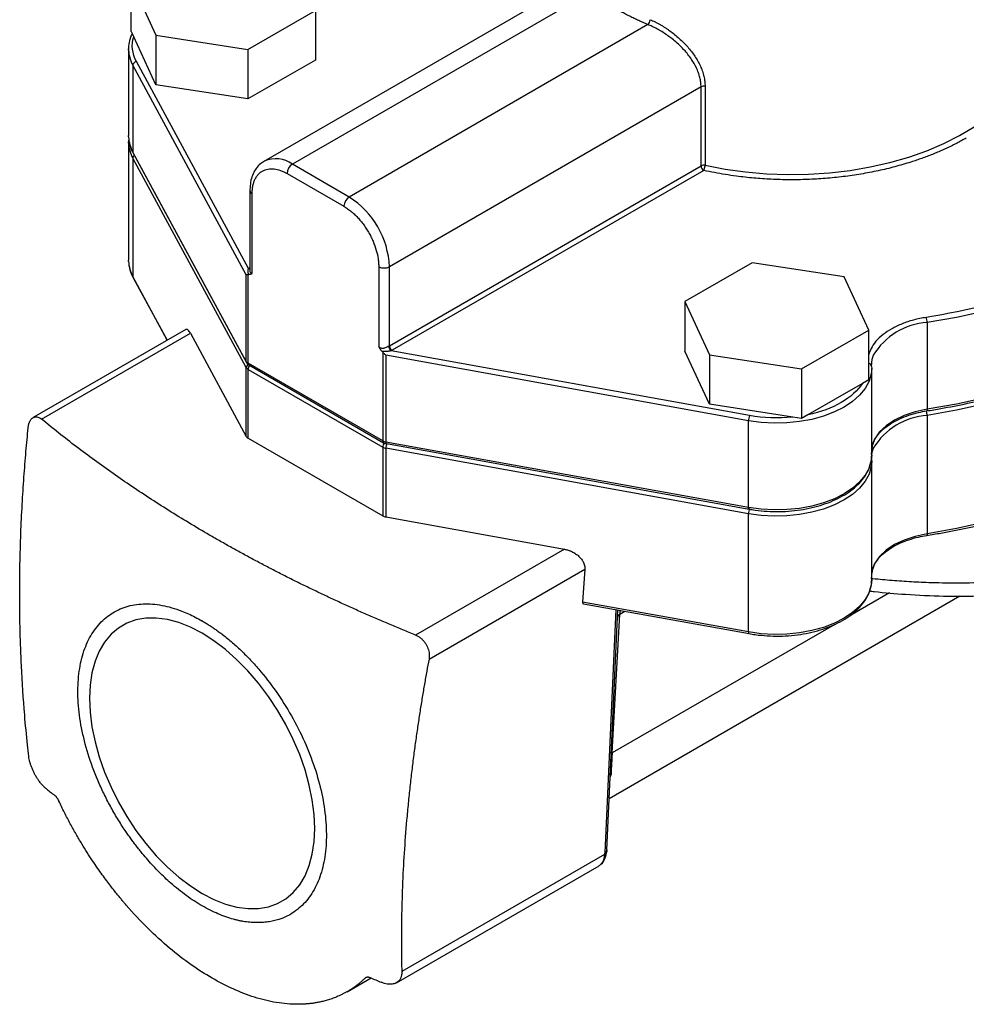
# Model space of a CAD drawing. Header units: inches. Extents: x 0.5 to 21.5, y 0.5 to 16.5.
# Tile 7 of 10: x 17.4 to 19.9, y 10.6 to 13.2. Entities that reach past the tile are written whole.
import ezdxf

# ---------------------------------------------------------------- set-up
doc = ezdxf.new("R2010")
doc.units = ezdxf.units.IN
doc.header["$LTSCALE"] = 2
doc.header["$MEASUREMENT"] = 0

msp = doc.modelspace()

# ---------------------------------------------------------------- linework, layer by layer
for p, q in [((17.7374, 13.271), (17.8024, 13.1309)), ((17.7374, 13.1403), (17.7374, 13.271)), ((18.8953, 13.2648), (18.0871, 12.7982)), ((18.9496, 13.2454), (18.1621, 12.7908)), ((18.045, 13.0934), (18.2226, 13.1959)), ((18.2226, 13.1959), (18.2226, 13.0653)), ((17.7374, 13.1403), (17.7436, 13.1269)), ((19.0995, 13.1589), (18.312, 12.7042)), ((17.8024, 13.0003), (17.7436, 13.1269)), ((17.8024, 13.1309), (17.8024, 13.0003)), ((17.8024, 13.1309), (18.045, 13.0934)), ((17.73, 13.0946), (17.73, 12.866)), ((17.7301, 13.0912), (17.73, 13.0946)), ((18.045, 13.0934), (18.045, 12.9628)), ((18.0466, 12.5157), (17.7509, 13.0615)), ((18.2226, 13.0653), (18.045, 12.9628)), ((18.0404, 12.4995), (17.7414, 13.0516)), ((17.7414, 13.0516), (17.7414, 12.8229)), ((18.045, 12.9628), (17.8024, 13.0003)), ((19.2396, 12.9948), (18.418, 12.5205)), ((19.2396, 12.7866), (19.2396, 12.9948)), ((19.2502, 12.9961), (19.2502, 12.7879)), ((17.7301, 12.8625), (17.73, 12.866)), ((17.73, 12.8497), (17.73, 12.5378)), ((17.7301, 12.8462), (17.73, 12.8497)), ((18.0404, 12.2709), (17.7414, 12.8229)), ((18.0404, 12.2546), (17.7414, 12.8066)), ((17.7414, 12.8066), (17.7414, 12.4947)), ((17.7421, 12.8199), (18.0412, 12.2679)), ((18.312, 12.7042), (18.1621, 12.7908)), ((18.418, 12.3123), (19.2396, 12.7866)), ((19.2467, 12.7743), (18.4251, 12.3001)), ((18.1479, 12.7663), (18.2978, 12.6797)), ((18.0502, 12.7214), (18.0502, 12.5091)), ((18.056, 12.503), (18.056, 12.7132)), ((17.7301, 12.5343), (17.73, 12.5378)), ((18.0489, 12.5172), (18.0502, 12.5179)), ((18.0502, 12.5167), (18.0489, 12.5172)), ((18.3898, 12.5205), (18.3898, 12.3103)), ((18.418, 12.3123), (18.418, 12.5205)), ((19.3745, 12.531), (19.1969, 12.4284)), ((19.6171, 12.4934), (19.3745, 12.531)), ((17.8323, 12.3268), (17.7414, 12.4947)), ((17.7421, 12.4916), (17.8316, 12.3265)), ((18.0404, 12.2709), (18.0404, 12.4995)), ((18.0453, 12.2662), (18.0453, 12.5)), ((19.6821, 12.3534), (19.6171, 12.4934)), ((19.1969, 12.4284), (19.2619, 12.2884)), ((19.1969, 12.4284), (19.1969, 12.2978)), ((19.8358, 12.3732), (19.8358, 12.1446)), ((17.8812, 12.3551), (17.4785, 12.1226)), ((17.5009, 12.1186), (17.8932, 12.3451)), ((17.8932, 12.3451), (18.0404, 12.0733)), ((19.5045, 12.2509), (19.6821, 12.3534)), ((19.6821, 12.2227), (19.6821, 12.3534)), ((18.4004, 12.295), (18.4004, 12.0612)), ((19.3649, 12.1144), (18.4086, 12.287)), ((18.4086, 12.287), (18.4086, 12.0583)), ((19.3678, 12.128), (18.4224, 12.2987)), ((19.2619, 12.1577), (19.1969, 12.2978)), ((19.2619, 12.2884), (19.2619, 12.1577)), ((19.2619, 12.2884), (19.5045, 12.2509)), ((18.0404, 12.0733), (18.0404, 12.2546)), ((18.4004, 12.0612), (18.0453, 12.2662)), ((18.0474, 12.2616), (18.4025, 12.0566)), ((19.6893, 12.2576), (19.6895, 12.2521)), ((19.6895, 12.0235), (19.6895, 12.2521)), ((18.0453, 12.2498), (18.4004, 12.0449)), ((18.0453, 12.0686), (18.0453, 12.2498)), ((19.5045, 12.2509), (19.5045, 12.1202)), ((19.665, 12.2129), (19.5215, 12.1301)), ((19.6821, 12.2227), (19.665, 12.2129)), ((19.4812, 12.1238), (19.2619, 12.1577)), ((19.5045, 12.1202), (19.4812, 12.1238)), ((19.5215, 12.1301), (19.5045, 12.1202)), ((19.8358, 12.1282), (19.8358, 11.8163)), ((19.3649, 11.8857), (19.3649, 12.1144)), ((18.0453, 12.0686), (18.4004, 11.8636)), ((18.4004, 12.0449), (18.4004, 11.8636)), ((19.3649, 11.8857), (18.4086, 12.0583)), ((18.4098, 12.054), (19.3661, 11.8814)), ((19.3649, 11.8694), (18.4086, 12.042)), ((18.4086, 12.042), (18.4086, 11.8607)), ((19.6893, 12.0126), (19.6891, 12.017)), ((19.6893, 12.0126), (19.6895, 12.0071)), ((19.6895, 11.6952), (19.6895, 12.0071)), ((19.3649, 11.5575), (19.3649, 11.8694)), ((18.4086, 11.8607), (18.8794, 11.7758)), ((18.8794, 11.7758), (18.4871, 11.5493)), ((18.5223, 11.4859), (18.9332, 11.7231)), ((18.9332, 11.7231), (18.9273, 11.6365)), ((18.9333, 11.7252), (18.9332, 11.7231)), ((19.7363, 11.6607), (19.6316, 11.6002)), ((19.3649, 11.5575), (18.9273, 11.6365)), ((18.9301, 11.6318), (19.3661, 11.5531)), ((18.9975, 11.1188), (19.9219, 11.6524)), ((19.0147, 11.6166), (18.9855, 10.9749)), ((18.9913, 10.983), (19.0202, 11.6156)), ((19.0051, 11.2386), (19.0252, 11.6045)), ((19.0256, 11.6146), (19.0252, 11.6045)), ((19.0252, 11.6045), (19.0386, 11.6122)), ((17.9242, 11.5867), (17.9237, 11.587)), ((19.592, 11.5774), (19.0051, 11.2386)), ((19.0022, 11.1828), (19.0001, 11.1759)), ((18.9905, 10.976), (18.9909, 10.9809)), ((18.9852, 10.9707), (18.4505, 10.662)), ((18.4365, 10.6328), (18.9706, 10.9411)), ((18.3063, 10.6091), (18.3694, 10.6455)), ((18.3568, 10.6471), (18.3547, 10.6459))]:
    msp.add_line(p, q)
at = {"flags": 128}
for points in [[(19.2502, 12.7879), (19.3029, 12.7778), (19.3569, 12.7703), (19.4119, 12.7656), (19.4673, 12.7636), (19.5228, 12.7645), (19.578, 12.768), (19.6325, 12.7744), (19.6858, 12.7834), (19.7375, 12.7951), (19.7873, 12.8093), (19.8348, 12.8259), (19.8796, 12.8449), (19.9214, 12.866), (19.9599, 12.8891), (19.9947, 12.9141), (20.0257, 12.9407), (20.0526, 12.9688), (20.0751, 12.9981), (20.0917, 13.0254)], [(20.7677, 12.9112), (20.7437, 12.8665), (20.715, 12.8227), (20.6819, 12.78), (20.6443, 12.7386), (20.6024, 12.6985), (20.5564, 12.66), (20.5064, 12.6231), (20.4527, 12.5881), (20.3954, 12.555), (20.3347, 12.524), (20.2709, 12.4952), (20.2041, 12.4686), (20.1347, 12.4444), (20.0629, 12.4227), (19.989, 12.4036), (19.9132, 12.387), (19.8358, 12.3732)], [(20.7677, 12.6825), (20.7437, 12.6378), (20.715, 12.5941), (20.6819, 12.5514), (20.6443, 12.5099), (20.6024, 12.4699), (20.5564, 12.4314), (20.5064, 12.3945), (20.4527, 12.3595), (20.3954, 12.3264), (20.3347, 12.2954), (20.2709, 12.2665), (20.2041, 12.24), (20.1347, 12.2158), (20.0629, 12.1941), (19.989, 12.1749), (19.9132, 12.1584), (19.8358, 12.1446)], [(20.7677, 12.6662), (20.7437, 12.6215), (20.715, 12.5777), (20.6819, 12.5351), (20.6443, 12.4936), (20.6024, 12.4535), (20.5564, 12.415), (20.5064, 12.3782), (20.4527, 12.3431), (20.3954, 12.3101), (20.3347, 12.279), (20.2709, 12.2502), (20.2041, 12.2236), (20.1347, 12.1995), (20.0629, 12.1778), (19.989, 12.1586), (19.9132, 12.1421), (19.8358, 12.1282)], [(20.7677, 12.3543), (20.7437, 12.3096), (20.715, 12.2658), (20.6819, 12.2231), (20.6443, 12.1817), (20.6024, 12.1416), (20.5564, 12.1031), (20.5064, 12.0663), (20.4527, 12.0312), (20.3954, 11.9981), (20.3347, 11.9671), (20.2709, 11.9383), (20.2041, 11.9117), (20.1347, 11.8875), (20.0629, 11.8658), (19.989, 11.8467), (19.9132, 11.8302), (19.8358, 11.8163)], [(19.6893, 12.2576), (19.6908, 12.2768), (19.6939, 12.2869)], [(19.6895, 12.2521), (19.6882, 12.2379), (19.6826, 12.2185), (19.6724, 12.1997), (19.6578, 12.1819), (19.6392, 12.1653), (19.6169, 12.1505), (19.5913, 12.1375), (19.5629, 12.1266), (19.5321, 12.1181), (19.4996, 12.112), (19.4661, 12.1086), (19.432, 12.1078), (19.398, 12.1098), (19.3649, 12.1144)], [(19.8358, 12.1446), (19.8044, 12.1379), (19.7754, 12.1283), (19.7496, 12.116), (19.7277, 12.1014), (19.7103, 12.085), (19.6979, 12.0671), (19.6908, 12.0482), (19.6895, 12.0398)], [(19.8358, 12.1446), (19.8357, 12.1431), (19.8355, 12.1419), (19.8353, 12.141), (19.835, 12.1404), (19.8347, 12.1402)], [(18.4086, 12.0583), (18.4087, 12.0569), (18.4088, 12.0556), (18.4091, 12.0547), (18.4095, 12.0542), (18.4098, 12.054)], [(19.6895, 12.0235), (19.6882, 12.0092), (19.6826, 11.9898), (19.6724, 11.971), (19.6578, 11.9532), (19.6392, 11.9367), (19.6169, 11.9218), (19.5913, 11.9088), (19.5629, 11.898), (19.5321, 11.8894), (19.4996, 11.8834), (19.4661, 11.88), (19.432, 11.8792), (19.398, 11.8811), (19.3649, 11.8857)], [(19.6895, 12.0235), (19.6908, 12.0319), (19.6939, 12.0419)], [(19.6895, 12.0071), (19.6882, 11.9929), (19.6826, 11.9735), (19.6724, 11.9547), (19.6578, 11.9369), (19.6392, 11.9204), (19.6169, 11.9055), (19.5913, 11.8925), (19.5629, 11.8816), (19.5321, 11.8731), (19.4996, 11.8671), (19.4661, 11.8636), (19.432, 11.8629), (19.398, 11.8648), (19.3649, 11.8694)], [(19.6893, 12.0126), (19.6891, 12.0142), (19.6887, 12.0153)], [(19.3661, 11.8814), (19.3657, 11.8816), (19.3654, 11.8821), (19.3651, 11.883), (19.3649, 11.8842), (19.3649, 11.8857)], [(19.8358, 11.8163), (19.8044, 11.8096), (19.7754, 11.8), (19.7496, 11.7878), (19.7277, 11.7732), (19.7103, 11.7567), (19.6979, 11.7388), (19.6908, 11.7199), (19.6895, 11.7115)], [(19.8358, 11.8163), (19.8357, 11.8148), (19.8355, 11.8136), (19.8353, 11.8127), (19.835, 11.8122), (19.8347, 11.812)], [(19.6895, 11.6952), (19.6882, 11.681), (19.6826, 11.6616), (19.6724, 11.6428), (19.6578, 11.625), (19.6392, 11.6085), (19.6169, 11.5936), (19.5913, 11.5806), (19.5629, 11.5697), (19.5321, 11.5612), (19.4996, 11.5551), (19.4661, 11.5517), (19.432, 11.551), (19.398, 11.5529), (19.3649, 11.5575)], [(18.2211, 11.0397), (18.2195, 11.0765), (18.2146, 11.1147), (18.2066, 11.154), (18.1954, 11.194), (18.1813, 11.2341), (18.1644, 11.274), (18.1448, 11.3132), (18.1228, 11.3513), (18.0987, 11.3878), (18.0726, 11.4224), (18.0449, 11.4547), (18.0159, 11.4843), (17.9859, 11.5109), (17.9552, 11.5343), (17.9241, 11.5541), (17.8931, 11.5701), (17.8624, 11.5822), (17.8324, 11.5903), (17.8033, 11.5942), (17.7756, 11.5938), (17.7496, 11.5893), (17.7254, 11.5807), (17.7034, 11.568), (17.6839, 11.5514), (17.6669, 11.5311), (17.6528, 11.5072), (17.6417, 11.4802), (17.6336, 11.4501), (17.6288, 11.4175), (17.6271, 11.3826)], [(19.3649, 11.5575), (19.3649, 11.556), (19.3651, 11.5548), (19.3654, 11.5539), (19.3657, 11.5533), (19.3661, 11.5531)], [(17.6271, 11.3826), (17.6288, 11.3458), (17.6336, 11.3075), (17.6417, 11.2682), (17.6528, 11.2283), (17.6669, 11.1881), (17.6839, 11.1482), (17.7034, 11.1091), (17.7254, 11.071), (17.7496, 11.0344), (17.7756, 10.9998), (17.8033, 10.9676), (17.8324, 10.9379), (17.8624, 10.9113), (17.8931, 10.888), (17.9241, 10.8682), (17.9552, 10.8521), (17.9859, 10.84), (18.0159, 10.832), (18.0449, 10.8281), (18.0726, 10.8284), (18.0987, 10.8329), (18.1228, 10.8415), (18.1448, 10.8542), (18.1644, 10.8708), (18.1813, 10.8912), (18.1954, 10.915), (18.2066, 10.9421), (18.2146, 10.9721), (18.2195, 11.0048), (18.2211, 11.0397)], [(19.0051, 11.2386), (19.0037, 11.2375), (19.0029, 11.2367)], [(19.0004, 11.1812), (19.0007, 11.1815), (19.0022, 11.1828)]]:
    msp.add_lwpolyline(points, dxfattribs=at)
for centre, radius, start, end in [((19.0872, 13.1722), 0.0182, 312.7522, 358.5005), ((17.8193, 13.0953), 0.0893, 182.6364, 209.2793), ((17.7525, 13.0504), 0.0111, 97.8753, 174.1529), ((19.2467, 12.981), 0.0156, 76.878, 117.1827), ((17.8193, 12.8666), 0.0893, 182.6364, 209.2793), ((17.8193, 12.8503), 0.0893, 182.6364, 209.2793), ((17.7477, 12.8229), 0.00629, 179.4629, 208.3023), ((17.7511, 12.8061), 0.0097, 126.1046, 177.1003), ((18.1183, 12.7314), 0.0738, 53.5622, 114.2599), ((18.1786, 12.7649), 0.0307, 122.6055, 177.3945), ((19.2467, 12.7727), 0.0156, 76.878, 117.1827), ((19.2549, 12.7873), 0.0154, 182.6055, 237.3945), ((18.0602, 12.7224), 0.0101, 185.7105, 245.624), ((18.3285, 12.6784), 0.0307, 122.6055, 177.3945), ((18.1887, 12.5106), 0.2295, 2.4763, 57.5237), ((17.8193, 12.5384), 0.0893, 182.6364, 209.2793), ((18.0497, 12.5221), 0.0072, 243.8242, 273.3631), ((18.4039, 12.5478), 0.0307, 242.6097, 297.3903), ((17.7477, 12.4946), 0.00629, 179.4629, 208.3023), ((19.7987, 12.3731), 0.037, 0.1192, 21.8879), ((19.8471, 12.1948), 0.1788, 93.6377, 148.9861), ((18.4078, 12.3301), 0.0206, 294.2998, 299.9158), ((18.4335, 12.3119), 0.0173, 181.7743, 230.0576), ((18.4334, 12.313), 0.0154, 182.6055, 237.3945), ((18.0513, 12.2774), 0.0127, 210.7405, 241.9631), ((18.0467, 12.2708), 0.00629, 179.4629, 208.3089), ((18.0512, 12.2535), 0.0109, 110.3718, 174.5567), ((18.0513, 12.2611), 0.0127, 210.7405, 241.9631), ((18.0502, 12.2656), 0.00493, 173.7012, 234.9867), ((18.0611, 12.249), 0.0158, 135.0169, 176.9203), ((19.6808, 12.2568), 0.00856, 5.1701, 81.314), ((19.3982, 12.1143), 0.0333, 155.5575, 179.8207), ((19.8471, 11.9498), 0.1788, 93.6377, 148.9861), ((19.7948, 12.1277), 0.041, 0.7524, 16.3183), ((18.0513, 12.0798), 0.0127, 210.7405, 241.9631), ((18.4128, 12.0835), 0.0255, 240.978, 260.5063), ((18.4052, 12.0606), 0.00479, 172.7411, 235.9744), ((18.4159, 12.0441), 0.0155, 132.8847, 177.3168), ((18.4128, 12.0672), 0.0255, 240.978, 260.5063), ((18.4448, 12.0415), 0.0362, 160.0982, 179.2295), ((18.4128, 11.8859), 0.0255, 240.978, 260.5063), ((19.3982, 11.8693), 0.0333, 155.5575, 179.8207), ((19.0331, 11.5926), 0.0143, 123.9672, 166.0416), ((18.9812, 10.9842), 0.0102, 294.9494, 355.2587), ((18.9809, 10.9803), 0.0105, 293.7172, 335.6442), ((18.9844, 10.9784), 0.00658, 338.7912, 3.2272)]:
    msp.add_arc(centre, radius, start, end)
for points, knots in [([(19.0995, 13.1589), (19.0954, 13.1606), (19.0872, 13.164), (19.0751, 13.1694), (19.0633, 13.1749), (19.0517, 13.1806), (19.0404, 13.1864), (19.0292, 13.1924), (19.0156, 13.2001), (18.9998, 13.2096), (18.9822, 13.2211), (18.9653, 13.233), (18.9548, 13.2413), (18.9496, 13.2454)], [0, 0, 0, 0, 0.071503, 0.142917, 0.21428, 0.285632, 0.357012, 0.428459, 0.500011, 0.625075, 0.749955, 0.87486, 1, 1, 1, 1]), ([(19.1053, 13.1717), (19.1075, 13.1708), (19.1118, 13.169), (19.1183, 13.1659), (19.1248, 13.1626), (19.1314, 13.159), (19.1379, 13.1552), (19.1444, 13.1511), (19.151, 13.1468), (19.1595, 13.1408), (19.17, 13.1328), (19.1821, 13.1225), (19.1937, 13.1115), (19.2045, 13.1), (19.2145, 13.0879), (19.2235, 13.0754), (19.2314, 13.0625), (19.2381, 13.0493), (19.2435, 13.0359), (19.2473, 13.0225), (19.2498, 13.0091), (19.2501, 13.0005), (19.2502, 12.9961)], [0, 0, 0, 0, 0.031308, 0.062468, 0.093554, 0.124641, 0.155806, 0.187124, 0.218668, 0.25051, 0.312706, 0.375066, 0.43763, 0.500121, 0.562848, 0.625254, 0.687836, 0.749958, 0.813277, 0.875591, 0.937596, 1, 1, 1, 1]), ([(17.7398, 13.1353), (17.739, 13.1339), (17.7348, 13.1265), (17.7315, 13.1121), (17.7292, 13.0985), (17.7302, 13.0915), (17.7302, 13.0909)], [0, 0, 0, 0, 0.095516, 0.530734, 0.960152, 1, 1, 1, 1]), ([(19.2396, 12.9948), (19.2395, 12.9968), (19.2395, 13.0007), (19.2389, 13.0068), (19.238, 13.0129), (19.2366, 13.0192), (19.2349, 13.0256), (19.2328, 13.032), (19.2303, 13.0385), (19.225, 13.0504), (19.2143, 13.0689), (19.1997, 13.0871), (19.1852, 13.1021), (19.1738, 13.1128), (19.161, 13.1231), (19.1486, 13.1322), (19.1362, 13.1403), (19.1233, 13.1477), (19.1111, 13.1539), (19.1033, 13.1572), (19.0995, 13.1589)], [0, 0, 0, 0, 0.029918, 0.060191, 0.090836, 0.121868, 0.153302, 0.185153, 0.217435, 0.250161, 0.363278, 0.499762, 0.54535, 0.62488, 0.694323, 0.749482, 0.817343, 0.881699, 0.942576, 1, 1, 1, 1]), ([(17.7309, 12.8575), (17.7303, 12.8542), (17.7296, 12.8504), (17.7302, 12.8465), (17.7302, 12.8459)], [0, 0, 0, 0, 0.845053, 1, 1, 1, 1]), ([(17.7302, 12.8622), (17.7308, 12.8564), (17.7318, 12.8442), (17.7369, 12.8301), (17.7411, 12.822), (17.7421, 12.8199)], [0, 0, 0, 0, 0.402198, 0.845635, 1, 1, 1, 1]), ([(19.939, 12.8597), (19.9351, 12.8575), (19.9271, 12.8529), (19.9149, 12.8464), (19.9024, 12.84), (19.8896, 12.8339), (19.8766, 12.8279), (19.8633, 12.8222), (19.8498, 12.8166), (19.836, 12.8112), (19.822, 12.8061), (19.8077, 12.8011), (19.7842, 12.7934), (19.7509, 12.7837), (19.7069, 12.7731), (19.6614, 12.7644), (19.6148, 12.7576), (19.5675, 12.7528), (19.5199, 12.7501), (19.4721, 12.7493), (19.425, 12.7506), (19.3784, 12.7538), (19.3381, 12.7583), (19.3037, 12.7633), (19.2749, 12.7684), (19.2561, 12.7723), (19.2467, 12.7743)], [0, 0, 0, 0, 0.022356, 0.044648, 0.066889, 0.089095, 0.111279, 0.133457, 0.155643, 0.177852, 0.200099, 0.222398, 0.244763, 0.308204, 0.3717, 0.435831, 0.500018, 0.564149, 0.628336, 0.691776, 0.755273, 0.817375, 0.879534, 0.919691, 0.959818, 1, 1, 1, 1]), ([(18.0883, 12.7985), (18.0847, 12.7964), (18.0765, 12.7916), (18.0664, 12.7801), (18.0579, 12.7655), (18.0524, 12.7483), (18.0503, 12.7332), (18.0502, 12.7238), (18.0502, 12.7214)], [0, 0, 0, 0, 0.146872, 0.335441, 0.525743, 0.722373, 0.926361, 1, 1, 1, 1]), ([(18.056, 12.7132), (18.056, 12.7151), (18.0561, 12.7189), (18.0565, 12.7243), (18.0572, 12.7296), (18.0581, 12.7347), (18.0593, 12.7396), (18.0607, 12.7442), (18.0629, 12.7499), (18.0662, 12.7563), (18.0709, 12.763), (18.0765, 12.7685), (18.0828, 12.7729), (18.0898, 12.7762), (18.0999, 12.7789), (18.1134, 12.7792), (18.1278, 12.7757), (18.1382, 12.7714), (18.1439, 12.7686), (18.1468, 12.7669), (18.1479, 12.7663)], [0, 0, 0, 0, 0.034297, 0.068595, 0.102892, 0.137189, 0.171487, 0.205784, 0.240081, 0.305071, 0.370064, 0.435124, 0.500166, 0.565491, 0.630154, 0.760076, 0.879937, 0.939684, 0.977068, 1, 1, 1, 1]), ([(19.2467, 12.7743), (19.2468, 12.7746), (19.2472, 12.7752), (19.2476, 12.7761), (19.2483, 12.7777), (19.2492, 12.7805), (19.2499, 12.7839), (19.2502, 12.7863), (19.2502, 12.7874), (19.2502, 12.7879)], [0, 0, 0, 0, 0.099123, 0.179391, 0.240801, 0.50009, 0.75938, 0.884879, 1, 1, 1, 1]), ([(18.2978, 12.6797), (18.2995, 12.6788), (18.3028, 12.6768), (18.3077, 12.6735), (18.3126, 12.6699), (18.3175, 12.666), (18.3223, 12.6619), (18.327, 12.6574), (18.3331, 12.6514), (18.3403, 12.6435), (18.3484, 12.6333), (18.356, 12.6225), (18.363, 12.6112), (18.3693, 12.5995), (18.3767, 12.5836), (18.3837, 12.5639), (18.3879, 12.5449), (18.3893, 12.5321), (18.3897, 12.5252), (18.3898, 12.5218), (18.3898, 12.5205)], [0, 0, 0, 0, 0.034297, 0.068595, 0.102892, 0.137189, 0.171487, 0.205784, 0.240081, 0.305071, 0.370064, 0.435124, 0.500166, 0.565491, 0.630154, 0.760076, 0.879937, 0.939684, 0.977068, 1, 1, 1, 1]), ([(19.8347, 12.1402), (19.8472, 12.1423), (19.8835, 12.1483), (19.9426, 12.16), (20.0115, 12.176), (20.0787, 12.1942), (20.1442, 12.2145), (20.2075, 12.237), (20.2686, 12.2614), (20.3274, 12.2878), (20.3835, 12.316), (20.4368, 12.346), (20.4872, 12.3777), (20.5345, 12.4109), (20.5785, 12.4457), (20.6192, 12.4818), (20.6563, 12.5193), (20.6899, 12.5578), (20.7196, 12.5975), (20.7458, 12.6381), (20.7599, 12.6658), (20.7671, 12.6798)], [0, 0, 0, 0, 0.028394, 0.082328, 0.136271, 0.190219, 0.244172, 0.298131, 0.352097, 0.40607, 0.460049, 0.514034, 0.568024, 0.622017, 0.67601, 0.729998, 0.783974, 0.837932, 0.891862, 0.945753, 1, 1, 1, 1]), ([(20.4174, 12.5836), (20.3368, 12.537), (20.2458, 12.4965), (20.0488, 12.4303), (19.9429, 12.4045), (19.8331, 12.3869)], [0, 0, 0, 0, 0.5, 0.5, 1, 1, 1, 1]), ([(17.7302, 12.534), (17.7308, 12.5282), (17.7318, 12.516), (17.7369, 12.5019), (17.7411, 12.4937), (17.7421, 12.4916)], [0, 0, 0, 0, 0.4021976, 0.8456349, 1, 1, 1, 1]), ([(18.0472, 12.4999), (18.0469, 12.5007), (18.0462, 12.5023), (18.0455, 12.505), (18.0451, 12.5078), (18.0451, 12.5107), (18.0455, 12.5135), (18.0462, 12.515), (18.0466, 12.5157)], [0, 0, 0, 0, 0.164407, 0.330759, 0.500198, 0.684592, 0.850488, 1, 1, 1, 1]), ([(18.0404, 12.4995), (18.0407, 12.4996), (18.0414, 12.4996), (18.0427, 12.4998), (18.044, 12.4999), (18.0449, 12.5), (18.0453, 12.5)], [0, 0, 0, 0, 0.317997, 0.590633, 0.817943, 1, 1, 1, 1]), ([(18.0453, 12.5), (18.0456, 12.5), (18.0463, 12.5), (18.0469, 12.5), (18.0472, 12.4999)], [0, 0, 0, 0, 0.478331, 1, 1, 1, 1]), ([(18.056, 12.503), (18.0554, 12.5025), (18.0541, 12.5016), (18.0521, 12.5006), (18.0499, 12.4998), (18.0482, 12.4999), (18.0472, 12.4999)], [0, 0, 0, 0, 0.260361, 0.500957, 0.71948, 1, 1, 1, 1]), ([(18.0503, 12.5101), (18.0503, 12.5098), (18.05, 12.5085), (18.0507, 12.5064), (18.0518, 12.5046), (18.0535, 12.5035), (18.0551, 12.5032), (18.056, 12.503)], [0, 0, 0, 0, 0.069617, 0.308855, 0.532914, 0.726658, 1, 1, 1, 1]), ([(19.8331, 12.3869), (19.8219, 12.3848), (19.7997, 12.3806), (19.7692, 12.3702), (19.742, 12.3574), (19.7186, 12.3418), (19.7001, 12.3241), (19.6874, 12.3062), (19.6837, 12.294), (19.6821, 12.2887)], [0, 0, 0, 0, 0.145996, 0.291993, 0.437989, 0.583986, 0.734128, 0.88352, 1, 1, 1, 1]), ([(17.8932, 12.3451), (17.891, 12.3485), (17.8876, 12.3538), (17.8837, 12.3559), (17.882, 12.3553), (17.8813, 12.355)], [0, 0, 0, 0, 0.500927, 0.783234, 1, 1, 1, 1]), ([(19.8347, 11.812), (19.8472, 11.8141), (19.8835, 11.8201), (19.9426, 11.8317), (20.0115, 11.8477), (20.0787, 11.866), (20.1442, 11.8863), (20.2075, 11.9087), (20.2686, 11.9331), (20.3274, 11.9595), (20.3835, 11.9877), (20.4368, 12.0177), (20.4872, 12.0494), (20.5345, 12.0827), (20.5785, 12.1174), (20.6192, 12.1536), (20.6563, 12.191), (20.6899, 12.2296), (20.7196, 12.2692), (20.7458, 12.3098), (20.7599, 12.3376), (20.7671, 12.3515)], [0, 0, 0, 0, 0.028394, 0.082328, 0.136271, 0.190219, 0.244172, 0.298131, 0.352097, 0.40607, 0.460049, 0.514034, 0.568024, 0.622017, 0.67601, 0.729998, 0.783974, 0.837932, 0.891862, 0.945753, 1, 1, 1, 1]), ([(18.3898, 12.3103), (18.3905, 12.3097), (18.3918, 12.3084), (18.3938, 12.3071), (18.3961, 12.3059), (18.3991, 12.3052), (18.4025, 12.3054), (18.406, 12.3065), (18.4096, 12.308), (18.4133, 12.31), (18.4153, 12.3109), (18.4163, 12.3114)], [0, 0, 0, 0, 0.102518, 0.18595, 0.250628, 0.371252, 0.500124, 0.588186, 0.749538, 0.885253, 1, 1, 1, 1]), ([(18.3985, 12.2971), (18.3979, 12.2979), (18.3966, 12.2992), (18.395, 12.3014), (18.3934, 12.3038), (18.3917, 12.3067), (18.3904, 12.3091), (18.3898, 12.3103)], [0, 0, 0, 0, 0.1950295, 0.3595178, 0.4993644, 0.7397549, 1, 1, 1, 1]), ([(18.4224, 12.2987), (18.4216, 12.2985), (18.4198, 12.2982), (18.4169, 12.2977), (18.4138, 12.2972), (18.4096, 12.2968), (18.4044, 12.2965), (18.4005, 12.2969), (18.3985, 12.2971)], [0, 0, 0, 0, 0.110735, 0.230347, 0.359839, 0.500001, 0.752783, 1, 1, 1, 1]), ([(18.3985, 12.2971), (18.3989, 12.2968), (18.3995, 12.2961), (18.4001, 12.2954), (18.4004, 12.295)], [0, 0, 0, 0, 0.521669, 1, 1, 1, 1]), ([(18.4086, 12.287), (18.4077, 12.2877), (18.4059, 12.2892), (18.4036, 12.2914), (18.4019, 12.2933), (18.4009, 12.2945), (18.4004, 12.295)], [0, 0, 0, 0, 0.318038, 0.59065, 0.817919, 1, 1, 1, 1]), ([(18.0412, 12.2679), (18.0423, 12.2662), (18.0441, 12.2637), (18.0466, 12.2621), (18.0474, 12.2616)], [0, 0, 0, 0, 0.6831075, 1, 1, 1, 1]), ([(17.4655, 12.096), (17.4656, 12.0973), (17.4659, 12.0998), (17.4666, 12.1034), (17.4675, 12.1068), (17.4686, 12.1098), (17.4698, 12.1126), (17.4712, 12.1152), (17.4727, 12.1174), (17.4743, 12.1193), (17.4761, 12.1209), (17.4785, 12.1227), (17.4819, 12.1243), (17.4863, 12.1249), (17.491, 12.1242), (17.4959, 12.1223), (17.4992, 12.1199), (17.5009, 12.1186)], [0, 0, 0, 0, 0.05323, 0.105713, 0.157461, 0.208489, 0.258811, 0.308441, 0.357397, 0.405694, 0.453349, 0.50038, 0.595189, 0.692425, 0.792224, 0.89471, 1, 1, 1, 1]), ([(19.6898, 12.0398), (19.6904, 12.0441), (19.6918, 12.0536), (19.6988, 12.0681), (19.7097, 12.0828), (19.7244, 12.0965), (19.7424, 12.109), (19.7634, 12.1199), (19.7868, 12.1292), (19.804, 12.1337), (19.8125, 12.1359)], [0, 0, 0, 0, 0.1099492, 0.2421118, 0.3712942, 0.4983169, 0.6243773, 0.7501995, 0.8760381, 1, 1, 1, 1]), ([(19.8125, 12.1359), (19.8126, 12.1359), (19.8196, 12.1379), (19.8272, 12.1391), (19.8347, 12.1402)], [0, 0, 0, 0, 0.01974, 1, 1, 1, 1]), ([(18.4871, 11.5493), (18.4758, 11.5539), (18.4533, 11.563), (18.4199, 11.577), (18.3867, 11.5911), (18.3537, 11.6054), (18.3211, 11.62), (18.2887, 11.6347), (18.2566, 11.6496), (18.2248, 11.6647), (18.1932, 11.6799), (18.1619, 11.6954), (18.1309, 11.7111), (18.1002, 11.7269), (18.0697, 11.7429), (18.0396, 11.7591), (18.0096, 11.7755), (17.98, 11.7921), (17.9419, 11.8139), (17.8959, 11.841), (17.8424, 11.8737), (17.7901, 11.907), (17.7389, 11.9408), (17.689, 11.9753), (17.6401, 12.0102), (17.5925, 12.0458), (17.5459, 12.0819), (17.5159, 12.1064), (17.5009, 12.1186)], [0, 0, 0, 0, 0.029474, 0.058924, 0.088354, 0.117767, 0.147166, 0.176554, 0.205935, 0.23531, 0.264685, 0.294061, 0.323442, 0.35283, 0.38223, 0.411644, 0.441076, 0.470527, 0.500003, 0.555655, 0.611234, 0.66676, 0.722255, 0.77774, 0.833236, 0.888764, 0.944345, 1, 1, 1, 1]), ([(17.467, 11.2298), (17.4659, 11.2398), (17.4618, 11.2758), (17.4544, 11.3547), (17.4458, 11.4842), (17.4425, 11.6174), (17.4435, 11.7345), (17.4458, 11.8154), (17.4494, 11.892), (17.454, 11.9641), (17.4593, 12.0315), (17.4635, 12.0751), (17.4655, 12.096)], [0, 0, 0, 0, 0.0368168, 0.1324716, 0.2870278, 0.5003996, 0.5977583, 0.6894834, 0.7755673, 0.8560098, 0.930817, 1, 1, 1, 1]), ([(18.4025, 12.0566), (18.404, 12.0559), (18.4064, 12.0547), (18.409, 12.0542), (18.4098, 12.054)], [0, 0, 0, 0, 0.669168, 1, 1, 1, 1]), ([(19.6857, 11.9993), (19.6864, 12.0013), (19.6891, 12.0093), (19.6897, 12.0195), (19.6894, 12.0275), (19.6893, 12.0294)], [0, 0, 0, 0, 0.208842, 0.810903, 1, 1, 1, 1]), ([(19.3661, 11.8814), (19.3715, 11.8805), (19.3872, 11.8779), (19.4139, 11.8753), (19.446, 11.8746), (19.478, 11.8763), (19.5094, 11.8804), (19.5397, 11.8868), (19.5683, 11.8955), (19.5949, 11.9063), (19.6189, 11.9191), (19.64, 11.9337), (19.6579, 11.9499), (19.672, 11.9674), (19.6815, 11.984), (19.6845, 11.9949), (19.6857, 11.9993)], [0, 0, 0, 0, 0.039871, 0.115465, 0.191069, 0.266674, 0.342304, 0.417988, 0.493754, 0.569632, 0.64564, 0.72177, 0.797944, 0.873936, 0.949404, 1, 1, 1, 1]), ([(19.6841, 11.6657), (19.6882, 11.6652), (19.7205, 11.6611), (19.7861, 11.656), (19.8771, 11.6515), (19.9653, 11.6518), (20.0464, 11.6561), (20.1191, 11.6641), (20.1825, 11.6752), (20.233, 11.6874), (20.2725, 11.6996), (20.3041, 11.7115), (20.3313, 11.7236), (20.3571, 11.737), (20.3823, 11.7526), (20.4023, 11.7676), (20.4175, 11.7809), (20.4282, 11.7914), (20.4384, 11.8026), (20.4493, 11.8163), (20.4619, 11.8351), (20.4751, 11.8613), (20.4861, 11.8949), (20.4877, 11.9204), (20.4885, 11.934)], [0, 0, 0, 0, 0.009369, 0.073622, 0.15433, 0.229232, 0.298188, 0.37291, 0.438763, 0.495643, 0.54349, 0.582271, 0.619037, 0.655058, 0.693906, 0.735461, 0.756404, 0.777134, 0.79765, 0.819393, 0.850203, 0.891236, 0.94239, 1, 1, 1, 1]), ([(19.6898, 11.7115), (19.6904, 11.7158), (19.6918, 11.7253), (19.6988, 11.7398), (19.7097, 11.7546), (19.7244, 11.7683), (19.7424, 11.7808), (19.7634, 11.7917), (19.787, 11.8009), (19.8109, 11.8077), (19.8274, 11.8107), (19.8347, 11.812)], [0, 0, 0, 0, 0.09965, 0.219433, 0.336515, 0.451639, 0.565891, 0.679928, 0.793979, 0.908178, 1, 1, 1, 1]), ([(18.8794, 11.7758), (18.8808, 11.7755), (18.8835, 11.775), (18.8875, 11.7739), (18.8915, 11.7726), (18.8954, 11.7711), (18.9014, 11.7684), (18.9091, 11.764), (18.9177, 11.7572), (18.9247, 11.7494), (18.9292, 11.7421), (18.9317, 11.7357), (18.933, 11.7304), (18.9332, 11.7269), (18.9333, 11.7252)], [0, 0, 0, 0, 0.051104, 0.101748, 0.152161, 0.202576, 0.253225, 0.387478, 0.519336, 0.647548, 0.773252, 0.849446, 0.924523, 1, 1, 1, 1]), ([(20.1929, 11.7114), (20.1812, 11.7091), (20.159, 11.7048), (20.1255, 11.6997), (20.0948, 11.6958), (20.067, 11.6929), (20.0391, 11.6906), (19.9935, 11.6876), (19.9293, 11.6856), (19.8565, 11.6866), (19.7951, 11.6893), (19.7438, 11.6929), (19.7086, 11.6959), (19.6905, 11.6979), (19.6894, 11.698)], [0, 0, 0, 0, 0.084609, 0.160936, 0.228982, 0.288745, 0.340226, 0.404457, 0.569842, 0.719496, 0.814008, 0.905565, 0.994173, 1, 1, 1, 1]), ([(19.6857, 11.671), (19.6864, 11.6731), (19.6891, 11.681), (19.6897, 11.6912), (19.6894, 11.6992), (19.6893, 11.7011)], [0, 0, 0, 0, 0.208884, 0.810914, 1, 1, 1, 1]), ([(19.3661, 11.5531), (19.3715, 11.5522), (19.3872, 11.5496), (19.4139, 11.5471), (19.446, 11.5463), (19.478, 11.548), (19.5094, 11.5521), (19.5397, 11.5585), (19.5683, 11.5672), (19.5949, 11.578), (19.6189, 11.5908), (19.64, 11.6054), (19.6579, 11.6216), (19.672, 11.6392), (19.6815, 11.6558), (19.6845, 11.6666), (19.6857, 11.671)], [0, 0, 0, 0, 0.039871, 0.115466, 0.19107, 0.266676, 0.342306, 0.41799, 0.493757, 0.569636, 0.645644, 0.721775, 0.797949, 0.873941, 0.94941, 1, 1, 1, 1]), ([(17.7664, 10.9737), (17.7638, 10.9769), (17.7585, 10.9832), (17.7508, 10.993), (17.7433, 11.003), (17.7358, 11.0131), (17.7285, 11.0233), (17.7166, 11.0406), (17.7007, 11.0654), (17.6818, 11.0984), (17.6644, 11.1321), (17.6436, 11.1778), (17.6222, 11.2359), (17.6048, 11.3048), (17.596, 11.3714), (17.5963, 11.4335), (17.6055, 11.4897), (17.6233, 11.5381), (17.6494, 11.5776), (17.6829, 11.6071), (17.7229, 11.6259), (17.7607, 11.6322), (17.793, 11.6315), (17.818, 11.6282), (17.8439, 11.6221), (17.8673, 11.6141), (17.8881, 11.6054), (17.9059, 11.5969), (17.9178, 11.5903), (17.9237, 11.587)], [0, 0, 0, 0, 0.010462, 0.02091, 0.031353, 0.041798, 0.052254, 0.062727, 0.093889, 0.125047, 0.156417, 0.187783, 0.250038, 0.312733, 0.374989, 0.437692, 0.499953, 0.56266, 0.624926, 0.687635, 0.749901, 0.81261, 0.84375, 0.874923, 0.906288, 0.93768, 0.958458, 0.979211, 1, 1, 1, 1]), ([(18.9273, 11.6365), (18.9273, 11.636), (18.9272, 11.635), (18.9276, 11.6337), (18.9283, 11.6327), (18.9291, 11.632), (18.9298, 11.632), (18.9301, 11.632)], [0, 0, 0, 0, 0.199372, 0.403597, 0.614625, 0.834225, 1, 1, 1, 1]), ([(17.9242, 11.5867), (17.9272, 11.5849), (17.9332, 11.5814), (17.9421, 11.5758), (17.9511, 11.5699), (17.9601, 11.5638), (17.969, 11.5573), (17.9837, 11.5463), (18.0042, 11.5296), (18.03, 11.506), (18.0551, 11.4803), (18.0874, 11.4437), (18.1252, 11.3937), (18.1652, 11.3289), (18.1987, 11.2607), (18.2248, 11.1912), (18.2427, 11.1221), (18.2519, 11.0554), (18.2522, 10.9929), (18.2435, 10.9364), (18.2262, 10.8875), (18.2048, 10.854), (18.1839, 10.8322), (18.1665, 10.8185), (18.1474, 10.8075), (18.1292, 10.8001), (18.1123, 10.7955), (18.0974, 10.7927), (18.087, 10.792), (18.0818, 10.7916)], [0, 0, 0, 0, 0.010467, 0.02092, 0.031365, 0.04181, 0.052265, 0.062735, 0.093875, 0.125023, 0.156371, 0.187722, 0.249977, 0.312593, 0.374877, 0.437465, 0.499783, 0.562347, 0.624696, 0.687246, 0.749617, 0.812158, 0.843565, 0.875011, 0.9063, 0.937626, 0.958419, 0.979189, 1, 1, 1, 1]), ([(18.4871, 11.5493), (18.4884, 11.5487), (18.4909, 11.5476), (18.4946, 11.5456), (18.4981, 11.5432), (18.5014, 11.5406), (18.5045, 11.5377), (18.5075, 11.5346), (18.5101, 11.5314), (18.5126, 11.528), (18.5154, 11.5235), (18.5183, 11.5177), (18.5209, 11.5105), (18.5226, 11.5031), (18.5233, 11.4955), (18.5229, 11.4906), (18.5227, 11.4882)], [0, 0, 0, 0, 0.058947, 0.117017, 0.174227, 0.230597, 0.286144, 0.340889, 0.394853, 0.448058, 0.500526, 0.595726, 0.693149, 0.792924, 0.89517, 1, 1, 1, 1]), ([(18.5223, 11.4859), (18.5203, 11.4752), (18.5162, 11.4533), (18.5103, 11.4198), (18.5044, 11.385), (18.4986, 11.3489), (18.4928, 11.3115), (18.4873, 11.2728), (18.4819, 11.2328), (18.4768, 11.1917), (18.4719, 11.1493), (18.4674, 11.1057), (18.4592, 11.0177), (18.4519, 10.9034), (18.4491, 10.7807), (18.4495, 10.7059), (18.4503, 10.6716), (18.4505, 10.662)], [0, 0, 0, 0, 0.037079, 0.075836, 0.116275, 0.158396, 0.202202, 0.247694, 0.294872, 0.343735, 0.394285, 0.446518, 0.500433, 0.712898, 0.867013, 0.962693, 1, 1, 1, 1]), ([(17.5135, 11.1438), (17.5124, 11.1446), (17.5103, 11.1464), (17.5072, 11.1493), (17.5041, 11.1524), (17.5011, 11.1558), (17.4981, 11.1593), (17.4953, 11.1629), (17.4926, 11.1666), (17.4901, 11.1704), (17.4876, 11.1742), (17.4853, 11.1781), (17.4824, 11.1833), (17.4791, 11.1899), (17.4755, 11.1981), (17.4724, 11.2063), (17.4699, 11.2144), (17.468, 11.2224), (17.4674, 11.2273), (17.467, 11.2298)], [0, 0, 0, 0, 0.050006, 0.099099, 0.14728, 0.194553, 0.240922, 0.28639, 0.33096, 0.374638, 0.417427, 0.459332, 0.500358, 0.582881, 0.66565, 0.748705, 0.832088, 0.91584, 1, 1, 1, 1]), ([(19.0051, 11.2386), (19.005, 11.2359), (19.0047, 11.2307), (19.0043, 11.2231), (19.004, 11.2158), (19.0036, 11.2087), (19.0032, 11.2018), (19.0029, 11.1952), (19.0025, 11.1888), (19.0023, 11.1848), (19.0022, 11.1828)], [0, 0, 0, 0, 0.122468, 0.245568, 0.369347, 0.493851, 0.619125, 0.745212, 0.872157, 1, 1, 1, 1]), ([(17.5135, 11.1438), (17.5171, 11.1409), (17.5244, 11.1352), (17.5317, 11.1295), (17.5354, 11.1266)], [0, 0, 0, 0, 0.500003, 1, 1, 1, 1]), ([(17.5354, 11.1266), (17.536, 11.1261), (17.5371, 11.1252), (17.5388, 11.1235), (17.5404, 11.1216), (17.5419, 11.1195), (17.5433, 11.1173), (17.5446, 11.1151), (17.5453, 11.1136), (17.5457, 11.1129)], [0, 0, 0, 0, 0.15318, 0.302822, 0.448979, 0.591711, 0.731079, 0.867152, 1, 1, 1, 1]), ([(18.3547, 10.6459), (18.3523, 10.6437), (18.3478, 10.6393), (18.3407, 10.6332), (18.3337, 10.6275), (18.3267, 10.6222), (18.3197, 10.6174), (18.3127, 10.6129), (18.3058, 10.6088), (18.299, 10.605), (18.2922, 10.6016), (18.2856, 10.5984), (18.279, 10.5956), (18.2726, 10.593), (18.2663, 10.5907), (18.2602, 10.5887), (18.2542, 10.5868), (18.2483, 10.5852), (18.2427, 10.5837), (18.2372, 10.5824), (18.2319, 10.5813), (18.2268, 10.5804), (18.2219, 10.5795), (18.2171, 10.5788), (18.2127, 10.5782), (18.2084, 10.5777), (18.2043, 10.5773), (18.2005, 10.577), (18.1969, 10.5767), (18.1935, 10.5765), (18.1904, 10.5763), (18.1875, 10.5762), (18.1849, 10.5761), (18.1825, 10.576), (18.1803, 10.576), (18.1784, 10.576), (18.1588, 10.5759), (18.1208, 10.5791), (18.0633, 10.593), (18.0064, 10.6149), (17.9503, 10.6438), (17.8942, 10.6798), (17.8373, 10.7236), (17.7799, 10.7761), (17.7411, 10.8176), (17.7197, 10.8425), (17.7146, 10.8485), (17.7083, 10.8561), (17.7008, 10.8651), (17.6923, 10.8758), (17.6827, 10.8881), (17.6721, 10.9021), (17.6605, 10.9179), (17.648, 10.9354), (17.6348, 10.9549), (17.6208, 10.9762), (17.6063, 10.9996), (17.5914, 11.025), (17.5761, 11.0524), (17.5606, 11.0819), (17.5508, 11.1023), (17.5457, 11.1129)], [0, 0, 0, 0, 0.01233, 0.024356, 0.036077, 0.047494, 0.058606, 0.069414, 0.079917, 0.090116, 0.10001, 0.1096, 0.118885, 0.127865, 0.136542, 0.144913, 0.15298, 0.160743, 0.168201, 0.175354, 0.182203, 0.188748, 0.194988, 0.200923, 0.206554, 0.21188, 0.216902, 0.221619, 0.226032, 0.23014, 0.233944, 0.237443, 0.240638, 0.243528, 0.246114, 0.248395, 0.250371, 0.316408, 0.380109, 0.441473, 0.500499, 0.559377, 0.620598, 0.684162, 0.750069, 0.754756, 0.760901, 0.768503, 0.777564, 0.788082, 0.800059, 0.813493, 0.828385, 0.844735, 0.862543, 0.881808, 0.902531, 0.924712, 0.94835, 0.973446, 1, 1, 1, 1]), ([(18.0818, 10.7916), (18.0792, 10.7914), (18.0739, 10.7912), (18.0659, 10.7912), (18.0577, 10.7915), (18.0495, 10.7921), (18.0411, 10.793), (18.0327, 10.7943), (18.0242, 10.7959), (18.0156, 10.7978), (17.9964, 10.8027), (17.966, 10.8134), (17.9241, 10.8345), (17.8823, 10.8617), (17.8495, 10.888), (17.8258, 10.9097), (17.8104, 10.9246), (17.7954, 10.9403), (17.7807, 10.9566), (17.7712, 10.968), (17.7664, 10.9737)], [0, 0, 0, 0, 0.027429, 0.054786, 0.082091, 0.109365, 0.13663, 0.163907, 0.191216, 0.218579, 0.246017, 0.372991, 0.500009, 0.626983, 0.754, 0.803316, 0.852451, 0.901529, 0.950671, 1, 1, 1, 1]), ([(18.9852, 10.9707), (18.984, 10.9639), (18.9821, 10.9527), (18.9756, 10.9444), (18.9715, 10.9418), (18.9704, 10.9411)], [0, 0, 0, 0, 0.517466, 0.860578, 1, 1, 1, 1]), ([(18.9742, 10.9439), (18.9753, 10.9447), (18.9793, 10.9475), (18.9866, 10.9573), (18.9889, 10.9683), (18.9905, 10.976)], [0, 0, 0, 0, 0.11298, 0.383142, 1, 1, 1, 1]), ([(18.3547, 10.6459), (18.355, 10.6462), (18.3558, 10.6468), (18.3572, 10.6475), (18.3588, 10.6479), (18.3606, 10.6481), (18.3626, 10.6479), (18.3648, 10.6474), (18.3663, 10.6468), (18.367, 10.6465)], [0, 0, 0, 0, 0.132848, 0.268921, 0.408289, 0.551021, 0.697178, 0.84682, 1, 1, 1, 1]), ([(18.367, 10.6465), (18.372, 10.6444), (18.3819, 10.6402), (18.3918, 10.636), (18.3968, 10.6339)], [0, 0, 0, 0, 0.499997, 1, 1, 1, 1]), ([(18.4505, 10.662), (18.4505, 10.6607), (18.4505, 10.6579), (18.4501, 10.654), (18.4494, 10.6504), (18.4483, 10.6469), (18.4469, 10.6437), (18.4452, 10.6408), (18.4432, 10.6382), (18.4409, 10.6359), (18.4383, 10.6339), (18.435, 10.6319), (18.4307, 10.6301), (18.4251, 10.6289), (18.4189, 10.6286), (18.412, 10.6292), (18.4046, 10.6309), (18.3994, 10.6329), (18.3968, 10.6339)], [0, 0, 0, 0, 0.0506108, 0.1010701, 0.1513866, 0.2015691, 0.2516261, 0.3015666, 0.3513995, 0.4011337, 0.4507781, 0.5003419, 0.5761175, 0.6548594, 0.7365953, 0.8213497, 0.9091447, 1, 1, 1, 1])]:
    msp.add_open_spline(points, degree=3, knots=knots)
for points in [[(17.7509, 13.0615), (17.7395, 13.0825), (17.737, 13.1052), (17.7436, 13.1269)], [(18.0466, 12.5157), (18.0469, 12.5159), (18.0477, 12.5165), (18.0485, 12.517), (18.0489, 12.5172)], [(18.4251, 12.3001), (18.4247, 12.2998), (18.4238, 12.2993), (18.4229, 12.2989), (18.4224, 12.2987)], [(19.665, 12.2129), (19.6531, 12.194), (19.6339, 12.1766), (19.6092, 12.1623)], [(19.6092, 12.1623), (19.5845, 12.148), (19.5543, 12.137), (19.5215, 12.1301)], [(19.4812, 12.1238), (19.4435, 12.12), (19.4043, 12.1214), (19.3678, 12.128)], [(18.5227, 11.4882), (18.5226, 11.4874), (18.5224, 11.4867), (18.5223, 11.4859)], [(18.9913, 10.9833), (18.9913, 10.9818), (18.9911, 10.9803), (18.991, 10.9787)], [(18.9855, 10.9749), (18.9854, 10.9736), (18.9853, 10.9721), (18.9852, 10.9707)]]:
    msp.add_open_spline(points, degree=3)

doc.saveas('drawing.dxf')
